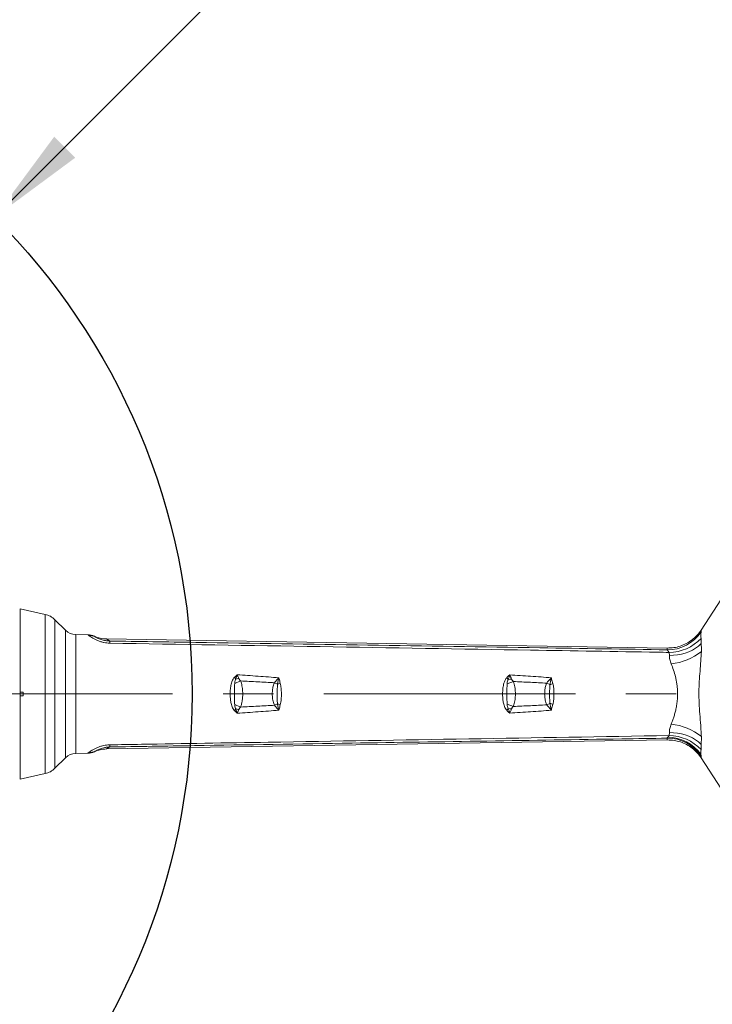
# Model space of a CAD drawing. Header units: millimetres. Extents: x 0 to 16820, y 0 to 11880.
# Tile 59 of 99: x 8549 to 9248, y 6017 to 7010. Entities that reach past the tile are written whole.
import ezdxf

# ---------------------------------------------------------------- set-up
doc = ezdxf.new("R2010")
doc.units = ezdxf.units.MM
doc.header["$LTSCALE"] = 20
doc.linetypes.add('CENTERX2', pattern=[20.32, 12.7, -2.54, 2.54, -2.54])
doc.styles.add('SLDTEXTSTYLE0', font='TXT', dxfattribs={"width": 0.605})
doc.dimstyles.new('SLDDIMSTYLE0', dxfattribs={"dimtxt": 140, "dimasz": 100, "dimexe": 0, "dimexo": 0.0625, "dimgap": 35, "dimtad": 1, "dimtoh": 1, "dimdec": 1, "dimrnd": 1e-09, "dimzin": 12, "dimdsep": 46, "dimtxsty": 'SLDTEXTSTYLE0', "dimsah": 1, "dimcen": 0, "dimadec": 0, "dimazin": 0, "dimtfac": 1, "dimtofl": 0, "dimtmove": 0, "dimatfit": 3, "dimfxl": 0, "dimfrac": 2, "dimtolj": 1, "dimtzin": 12, "dimarcsym": 0})
doc.dimstyles.new('SLDDIMSTYLE1', dxfattribs={"dimtxt": 140, "dimasz": 100, "dimexe": 0, "dimexo": 0.0625, "dimgap": 35, "dimtad": 1, "dimtoh": 1, "dimdec": 4, "dimlfac": 20, "dimzin": 12, "dimdsep": 46, "dimtxsty": 'SLDTEXTSTYLE0', "dimsah": 1, "dimcen": 0.09, "dimadec": 1, "dimazin": 0, "dimtfac": 1, "dimtofl": 0, "dimtmove": 0, "dimatfit": 3, "dimfxl": 0, "dimfrac": 2, "dimtolj": 1, "dimtzin": 12, "dimarcsym": 0})

# ---------------------------------------------------------------- blocks, each defined once
blk = doc.blocks.new('*D7')
at = {"color": 7, "linetype": 'Continuous', "lineweight": 0}
for q in [(9053.09, 7340.39), (8042.93, 6330.23)]:
    blk.add_line((8523.77, 6811.07), q, dxfattribs=at)
blk.add_solid([(8523.77, 6811.07), (8605.08, 6871.17), (8583.87, 6892.38)], dxfattribs=at)
at = {"color": 7, "linetype": 'Continuous', "lineweight": 0, "char_height": 140, "attachment_point": 1, "rotation": 45, "style": 'SLDTEXTSTYLE0'}
for s, insert in [('680', (8676.59, 7218.48)), ('R', (8578.46, 7120.35))]:
    blk.add_mtext(s, dxfattribs=dict(at, insert=insert))
blk = doc.blocks.new('*D8')
at = {"color": 7, "linetype": 'Continuous', "lineweight": 0}
blk.add_line((8986.14, 8701.53), (8042.93, 6330.23), dxfattribs=at)
blk.add_solid([(8986.14, 8701.53), (8935.25, 8614.16), (8963.12, 8603.07)], dxfattribs=at)
at = {"color": 7, "linetype": 'Continuous', "lineweight": 0, "char_height": 140, "attachment_point": 1, "rotation": 68.30928, "style": 'SLDTEXTSTYLE0'}
for s, insert in [('2552', (8554.82, 8105.03)), ('R', (8503.53, 7976.07))]:
    blk.add_mtext(s, dxfattribs=dict(at, insert=insert))
blk = doc.blocks.new('*D9')
at = {"color": 7, "linetype": 'Continuous', "lineweight": 0}
for p, q in [((6701.68, 6330.23), (5210.96, 6330.23)), ((9384.18, 6330.23), (10874.9, 6330.23))]:
    blk.add_line(p, q, dxfattribs=at)
blk.add_arc((8042.93, 6330.23), 2801.97, 180, 0, dxfattribs=at)
for points in [[(5240.96, 6330.23), (5227.75, 6229.98), (5257.74, 6230.52)], [(10844.9, 6330.23), (10828.12, 6230.52), (10858.12, 6229.98)]]:
    blk.add_solid(points, dxfattribs=at)
at = {"color": 7, "linetype": 'Continuous', "lineweight": 0, "char_height": 140, "attachment_point": 1, "style": 'SLDTEXTSTYLE0'}
for s, insert in [('180°', (7876, 3708.73)), ('-', (7812.04, 3708.73))]:
    blk.add_mtext(s, dxfattribs=dict(at, insert=insert))
blk = doc.blocks.new('*D10')
at = {"color": 7, "linetype": 'Continuous', "lineweight": 0}
for p, q in [((6701.68, 6330.23), (5210.96, 6330.23)), ((9384.18, 6330.23), (10874.9, 6330.23))]:
    blk.add_line(p, q, dxfattribs=at)
blk.add_arc((8042.93, 6330.23), 2801.97, 0, 180, dxfattribs=at)
for points in [[(5240.96, 6330.23), (5257.74, 6429.95), (5227.75, 6430.49)], [(10844.9, 6330.23), (10858.12, 6430.49), (10828.12, 6429.95)]]:
    blk.add_solid(points, dxfattribs=at)
at = {"color": 7, "linetype": 'Continuous', "lineweight": 0, "char_height": 140, "attachment_point": 1, "style": 'SLDTEXTSTYLE0'}
for s, insert in [('180°', (7900.14, 9312.67)), ('+', (7787.9, 9312.67))]:
    blk.add_mtext(s, dxfattribs=dict(at, insert=insert))

msp = doc.modelspace()

# ---------------------------------------------------------------- linework, layer by layer
at = {"color": 7, "linetype": 'Continuous', "lineweight": 0}
for p, q in [((9236.5293812, 6394.6805455), (9260.8790659, 6431.8138146)), ((8574.7628278, 6410.572426), (8549.4334284, 6416.2342175)), ((8549.4334284, 6332.2342175), (8549.4334284, 6416.2342175)), ((8595.1741982, 6394.5641268), (8584.5420986, 6405.1962263)), ((8617.8440679, 6389.9750777), (8605.5399548, 6390.1726622)), ((8636.5966548, 6385.7099992), (9202.4440702, 6376.5886805)), ((9202.445332, 6376.5886601), (9202.4440702, 6376.5886805)), ((8552.4334284, 6332.2342175), (8549.4334284, 6332.2342175)), ((8549.4334284, 6332.2342175), (8549.4334284, 6328.2342175)), ((8549.4334284, 6328.2342175), (8552.4334284, 6328.2342175)), ((8549.4334284, 6244.2342175), (8549.4334284, 6328.2342175)), ((8552.4334284, 6332.2342175), (8552.4334284, 6328.2342175)), ((8636.5966548, 6274.7584358), (9202.4440702, 6283.8797546)), ((9202.4440702, 6283.8797546), (9202.445332, 6283.8797749)), ((8605.5399548, 6270.2957728), (8617.8440679, 6270.4933573)), ((8584.5420986, 6255.2722087), (8595.1741982, 6265.9043082)), ((9236.5293812, 6265.7878895), (9260.8790659, 6228.6546205)), ((8549.4334284, 6244.2342175), (8574.7628278, 6249.8960091))]:
    msp.add_line(p, q, dxfattribs=at)
at = {"color": 8, "linetype": 'Continuous', "lineweight": 0}
for p, q in [((8574.7628278, 6249.8960091), (8574.7628278, 6410.572426)), ((8584.5420986, 6405.1962263), (8584.5420986, 6255.2722087)), ((8595.1741982, 6265.9043082), (8595.1741982, 6394.5641268)), ((8605.5399548, 6390.1726622), (8605.5399548, 6270.2957728)), ((8617.8156962, 6389.9644311), (8617.8440679, 6389.9750777)), ((8624.2885714, 6388.5107057), (8624.31142, 6388.4703913)), ((8625.1420412, 6387.9391418), (8624.31142, 6388.4703913)), ((8636.5966548, 6385.7099992), (8639.867987, 6383.6177176)), ((9202.2942294, 6374.8082869), (9202.445332, 6376.5886601)), ((9204.4791062, 6369.1445769), (9204.2022085, 6372.1736406)), ((8765.9258621, 6340.9876571), (8771.9192853, 6343.375303)), ((8806.0236789, 6341.6351327), (8809.0975134, 6340.1252362)), ((9040.832647, 6340.3453228), (9047.1110108, 6342.8015415)), ((9080.7570817, 6341.2149131), (9084.0259798, 6339.6668103)), ((8765.9258621, 6319.480778), (8771.9192853, 6317.093132)), ((8806.0236789, 6318.8333023), (8809.0975134, 6320.3431989)), ((9040.832647, 6320.1231123), (9047.1110108, 6317.6668936)), ((9080.7570817, 6319.253522), (9084.0259798, 6320.8016247)), ((9204.2022085, 6288.2947945), (9204.4791062, 6291.3238581)), ((8639.867987, 6276.8507175), (8636.5966548, 6274.7584358)), ((9202.445332, 6283.8797749), (9202.2942294, 6285.6601482)), ((8617.8440679, 6270.4933573), (8617.8156962, 6270.504004)), ((8624.31142, 6271.9980438), (8625.1420412, 6272.5292933))]:
    msp.add_line(p, q, dxfattribs=at)
at = {"color": 7, "linetype": 'CENTERX2', "lineweight": 0}
msp.add_line((8042.9334284, 6330.2342175), (9384.1845053, 6330.2342175), dxfattribs=at)
at = {"color": 8, "linetype": 'Continuous', "lineweight": 0, "flags": 128}
for points in [[(9204.4791062, 6369.1445769), (9208.588378, 6369.2499055), (9212.6610135, 6369.6809204), (9216.6539766, 6370.4330669), (9220.5250733, 6371.498397), (9224.2333973, 6372.8656534), (9227.7397623, 6374.520388), (9231.0071161, 6376.4451151), (9234.0009323, 6378.6194959), (9236.6895749, 6381.0205534)], [(9204.4791062, 6291.3238581), (9208.588378, 6291.2185295), (9212.6610135, 6290.7875147), (9216.6539766, 6290.0353682), (9220.5250733, 6288.970038), (9224.2333973, 6287.6027816), (9227.7397623, 6285.948047), (9231.0071161, 6284.0233199), (9234.0009323, 6281.8489392), (9236.6895749, 6279.4478816)]]:
    msp.add_lwpolyline(points, dxfattribs=at)
at = {"color": 7, "linetype": 'Continuous', "lineweight": 30}
for radius in [2552, 680]:
    msp.add_circle((8042.9334284, 6330.2342175), radius, dxfattribs=at)
at = {"color": 7, "linetype": 'Continuous', "lineweight": 0}
for centre, radius, start, end in [((8570.399963, 6391.0540907), 20, 45, 77.4), ((8605.7807999, 6405.1707285), 15, 225, 269.08), ((8617.5551717, 6373.9637952), 16.0027566, 65.0268955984, 89.0671849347), ((8605.7807999, 6255.2977065), 15, 90.92, 135), ((8617.5551717, 6286.5046398), 16.0027566, 270.9328150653, 294.9731044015), ((8570.399963, 6269.4143443), 20, 282.6, 315)]:
    msp.add_arc(centre, radius, start, end, dxfattribs=at)
at = {"color": 8, "linetype": 'Continuous', "lineweight": 0}
for centre, radius, start, end in [((8619.0946666, 6374.652067), 14.5985306, 65.5281931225, 91.7599411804), ((9202.9452199, 6414.8561214), 40.0531252, 269.0687204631, 326.8748799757), ((9203.8744187, 6416.8268713), 44.6544338, 270.4205885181, 316.8899113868), ((8560.5100969, 6382.5525764), 79.3650379, 359.2310225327, 0.7689774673), ((9199.4785611, 6420.0745198), 59.8679756, 276.6080892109, 308.5394669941), ((8720.641261, 6308.7089947), 59.1375031, 38.237478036, 40.4302615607), ((8998.7519934, 6310.3305213), 55.3281251, 38.5879003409, 41.0889095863), ((8741.1496286, 6524.9542503), 181.5070899, 278.2169521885, 279.1681780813), ((8833.2793915, 6277.3487324), 67.2729712, 108.5075978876, 111.0669779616), ((9017.9619866, 6514.0766055), 170.9356606, 278.0838549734, 279.1677045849), ((9107.5075851, 6279.9167706), 64.1985439, 108.6096931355, 111.4546935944), ((8833.2793915, 6383.1197026), 67.2729712, 248.9330220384, 251.4924021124), ((9107.5075851, 6380.5516644), 64.1985439, 248.5453064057, 251.3903068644), ((8720.641261, 6351.7594403), 59.1375032, 319.5697384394, 321.7625219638), ((8741.1496285, 6135.5141846), 181.5070901, 80.8318219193, 81.7830478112), ((8998.7519934, 6350.1379137), 55.3281251, 318.9110904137, 321.4120996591), ((9017.9619865, 6146.3918294), 170.9356608, 80.8322954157, 81.9161450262), ((9199.4785611, 6240.3939152), 59.8679756, 51.4605330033, 83.3919107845), ((9202.5828055, 6244.6949228), 41.909818, 36.3044898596, 89.5750229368), ((9203.8744187, 6243.6415638), 44.6544338, 43.110088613, 89.5794114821), ((8560.5100969, 6277.9158587), 79.3650379, 359.2310225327, 0.7689774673), ((9202.9452199, 6245.6123137), 40.0531252, 33.1251200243, 90.9312795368), ((8619.0946666, 6285.816368), 14.5985306, 268.2400588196, 294.4718068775)]:
    msp.add_arc(centre, radius, start, end, dxfattribs=at)
at = {"color": 7, "linetype": 'Continuous', "lineweight": 0}
for centre, major_axis, start_param, end_param in [((8636.7114822, 6415.826626), (25.6211745, -16.3868142), 4.8526704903, 5.2714208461), ((8636.7114822, 6244.6418091), (25.6211745, 16.3868142), 1.0117644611, 1.4305148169)]:
    msp.add_ellipse(centre, major_axis=major_axis, ratio=0.9864087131, start_param=start_param, end_param=end_param, dxfattribs=at)
at = {"color": 8, "linetype": 'Continuous', "lineweight": 0}
for centre, major_axis, start_param, end_param in [((8715.1416489, 6346.1933174), (90.8306484, -42.2762815), 3.1406348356, 3.2813803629), ((8715.1416489, 6314.2751176), (90.8306484, 42.2762815), 3.0018049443, 3.1425504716)]:
    msp.add_ellipse(centre, major_axis=major_axis, ratio=0.0093299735, start_param=start_param, end_param=end_param, dxfattribs=at)
for points, knots in [([(8618.6463174, 6389.2437112), (8618.3986568, 6389.4319612), (8617.8992022, 6389.8116031), (8617.8436847, 6389.9132081), (8617.8156962, 6389.9644311)], [0, 0, 0, 0, 0.4958622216, 1, 1, 1, 1]), ([(8639.867987, 6381.4874352), (8638.870125, 6381.5347136), (8636.8733228, 6381.6293214), (8634.7997465, 6381.9865691), (8632.4853257, 6382.4892838), (8629.9834788, 6383.2119541), (8626.8002907, 6384.4673604), (8624.0455296, 6385.8216556), (8621.6985567, 6387.1764148), (8619.821971, 6388.3894382), (8619.0382324, 6388.9589314), (8618.6463174, 6389.2437112)], [0, 0, 0, 0, 0.0903349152, 0.1807674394, 0.1951892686, 0.3176259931, 0.4403028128, 0.5743003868, 0.7084249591, 0.8541954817, 1, 1, 1, 1]), ([(8625.1420412, 6387.9391418), (8625.4538413, 6387.7659728), (8626.0773525, 6387.419684), (8627.4562334, 6386.7357943), (8629.1284886, 6385.9895279), (8631.0424667, 6385.2578221), (8633.2260016, 6384.5777856), (8635.8551012, 6383.9702289), (8638.184882, 6383.6697909), (8639.6334778, 6383.624973), (8639.867987, 6383.6177176)], [0, 0, 0, 0, 0.1506494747, 0.3012560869, 0.4378458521, 0.5742958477, 0.6953761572, 0.8161892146, 0.9702433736, 1, 1, 1, 1]), ([(9236.4888796, 6392.9683226), (9236.4789321, 6392.7283143), (9236.4600802, 6392.2734634), (9236.3677645, 6390.7663537), (9236.1747495, 6389.6069137), (9236.1102933, 6389.258565), (9236.1102907, 6389.2585512)], [0, 0, 0, 0, 0.4460746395, 0.8453765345, 0.9999939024, 1, 1, 1, 1]), ([(9236.1102907, 6389.2585512), (9236.1102921, 6389.2585407), (9236.2317091, 6388.3044874), (9236.3528696, 6387.3072018), (9236.4740288, 6386.3099272)], [0, 0, 0, 0, 0.000011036, 1, 1, 1, 1]), ([(9236.4740288, 6386.3099272), (9236.5831111, 6384.5936139), (9236.6921941, 6382.8772889), (9236.6895749, 6381.0205661), (9236.6895749, 6381.0205534)], [0, 0, 0, 0, 0.9999931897, 1, 1, 1, 1]), ([(9236.4911262, 6392.9970429), (9236.4911258, 6392.9970409), (9236.4894765, 6392.987016), (9236.489178, 6392.9776684), (9236.4888796, 6392.9683226)], [0, 0, 0, 0, 0.000199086, 1, 1, 1, 1]), ([(9236.5293812, 6394.6805455), (9236.5293811, 6394.680544), (9236.5013489, 6394.1199982), (9236.5043013, 6393.5544774), (9236.4911262, 6392.9970445), (9236.4911262, 6392.9970429)], [0, 0, 0, 0, 0.0000027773, 0.9999972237, 1, 1, 1, 1]), ([(8639.867987, 6383.6177176), (8668.7939656, 6383.1641322), (8813.4238593, 6380.8962055), (9000.899307, 6377.9590873), (9159.4486342, 6375.4786013), (9202.2942294, 6374.8082869)], [0, 0, 0, 0, 0.1542919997, 0.7714600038, 1, 1, 1, 1]), ([(9204.2022085, 6372.1736406), (9200.2808489, 6372.2390893), (9153.6990857, 6373.0165536), (8965.5880923, 6376.1455707), (8781.3977334, 6379.1663236), (8639.867987, 6381.4874352)], [0, 0, 0, 0, 0.0208460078, 0.2476293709, 1, 1, 1, 1]), ([(9236.6895749, 6381.0205534), (9236.6895748, 6381.0205408), (9236.6880556, 6380.3781109), (9236.7373473, 6378.9831437), (9236.8130112, 6376.3970334), (9236.769427, 6374.4020184), (9236.779517, 6373.2470546), (9236.7795172, 6373.2470366)], [0, 0, 0, 0, 0.000006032, 0.3061760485, 0.6123477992, 0.9999939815, 1, 1, 1, 1]), ([(9204.2022085, 6372.1736406), (9204.0705435, 6372.4074527), (9203.8052874, 6372.8784977), (9203.030574, 6373.6342005), (9202.4510016, 6374.4349945), (9202.3459031, 6374.6852459), (9202.2942294, 6374.8082869)], [0, 0, 0, 0, 0.1653799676, 0.3331794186, 0.6721445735, 1, 1, 1, 1]), ([(9206.3680119, 6360.6042754), (9205.8701931, 6362.0930674), (9205.1154963, 6364.3500868), (9204.570634, 6367.1538733), (9204.509718, 6368.4787794), (9204.4791062, 6369.1445769)], [0, 0, 0, 0, 0.49085752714, 0.7441435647, 1, 1, 1, 1]), ([(9236.7795172, 6373.2470366), (9236.7795164, 6373.2470183), (9236.6509113, 6370.0671313), (9236.269239, 6363.496403), (9235.4611809, 6353.3434674), (9234.6748099, 6342.9405844), (9234.2491144, 6332.1968983), (9234.4601754, 6321.161128), (9235.2349107, 6309.8212858), (9236.0131077, 6300.3539902), (9236.5154599, 6292.7869553), (9236.7052552, 6289.0575965), (9236.7795164, 6287.2214168), (9236.7795172, 6287.2213984)], [0, 0, 0, 0, 0.0000006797, 0.1176145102, 0.2366739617, 0.3556360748, 0.4756086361, 0.6021928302, 0.7301573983, 0.864158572, 0.9320852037, 0.9999993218, 1, 1, 1, 1]), ([(9206.3680119, 6299.8641597), (9206.8107663, 6300.9972058), (9207.6962462, 6303.263224), (9208.9652007, 6306.9565022), (9210.1380393, 6310.8655949), (9211.2036694, 6315.1642617), (9212.0763317, 6319.8325886), (9212.7346553, 6325.4769338), (9212.8851264, 6330.8746547), (9212.6158997, 6335.8445942), (9212.1797414, 6339.7829586), (9211.5261228, 6343.6816195), (9210.4320586, 6348.6201351), (9208.7279287, 6354.4525943), (9207.1605808, 6358.5382571), (9206.3680119, 6360.6042754)], [0, 0, 0, 0, 0.0656975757, 0.1313908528, 0.1990141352, 0.2666262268, 0.3424366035, 0.4192748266, 0.5249923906, 0.5843025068, 0.643617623, 0.7050818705, 0.7665552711, 0.8819527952, 1, 1, 1, 1]), ([(8765.6564852, 6313.4074669), (8765.1692101, 6313.9962772), (8764.1948514, 6315.1736662), (8763.2741785, 6317.3015114), (8762.3711863, 6320.1377943), (8761.7054846, 6323.7980564), (8761.3449239, 6328.3040497), (8761.3746248, 6332.9835518), (8761.8435429, 6337.780781), (8762.6799264, 6341.5828666), (8763.7587357, 6344.306902), (8764.602146, 6345.8795728), (8765.3504988, 6346.718108), (8765.6564852, 6347.0609682)], [0, 0, 0, 0, 0.065408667, 0.130791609, 0.1974296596, 0.3195038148, 0.4438895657, 0.5757080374, 0.7096283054, 0.8476841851, 0.903684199, 0.9606183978, 1, 1, 1, 1]), ([(8765.6564852, 6347.0609682), (8766.5710237, 6347.9292752), (8767.4907216, 6348.8024808), (8768.4281694, 6349.6472089), (8768.4334284, 6349.6519478)], [0, 0, 0, 0, 0.9943900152, 1, 1, 1, 1]), ([(8767.0909439, 6345.3105144), (8767.3154071, 6346.0374236), (8767.6483368, 6347.115594), (8768.0277417, 6348.3470361), (8768.2133963, 6348.9460074), (8768.3250132, 6349.304839), (8768.3864496, 6349.5017253), (8768.424436, 6349.6232038), (8768.4303662, 6349.6421595), (8768.4334284, 6349.6519478)], [0, 0, 0, 0, 0.4950727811, 0.7343046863, 0.8541257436, 0.914067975, 0.9865842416, 0.9930723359, 1, 1, 1, 1]), ([(8768.4334284, 6349.6519478), (8775.4782001, 6349.1750002), (8789.4829365, 6348.2268467), (8803.4781809, 6347.147844), (8810.4334284, 6346.6116096)], [0, 0, 0, 0, 0.5030277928, 1, 1, 1, 1]), ([(8768.4334284, 6349.6519478), (8768.4413551, 6349.6332226), (8768.8380317, 6348.6961563), (8769.373677, 6347.3972717), (8769.9256032, 6346.10363), (8770.0696814, 6345.7659297)], [0, 0, 0, 0, 0.0148437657, 0.742828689, 1, 1, 1, 1]), ([(8806.0236789, 6341.6351327), (8806.7394359, 6342.4699344), (8808.1806541, 6344.1508561), (8809.6666014, 6345.7846021), (8810.4189384, 6346.5959825), (8810.4334284, 6346.6116096)], [0, 0, 0, 0, 0.4917719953, 0.9902115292, 1, 1, 1, 1]), ([(8809.0975134, 6340.1252362), (8809.3135486, 6341.2103316), (8809.7483746, 6343.3943631), (8810.2029668, 6345.536564), (8810.4311659, 6346.6010555), (8810.4334284, 6346.6116096)], [0, 0, 0, 0, 0.4943405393, 0.9949865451, 1, 1, 1, 1]), ([(8810.4334284, 6346.6116096), (8810.436118, 6346.6017513), (8810.5252029, 6346.2752142), (8811.0159403, 6344.4702872), (8811.5145064, 6342.6449725), (8811.9249047, 6341.1424511)], [0, 0, 0, 0, 0.00547503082, 0.18134935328, 1, 1, 1, 1]), ([(9040.4522825, 6313.7746449), (9039.9684419, 6314.3743385), (9038.999854, 6315.5748493), (9038.0815425, 6317.7304094), (9037.2051131, 6320.5468528), (9036.5678137, 6324.1277355), (9036.2309328, 6328.4768364), (9036.2695004, 6332.9725533), (9036.7341708, 6337.7290844), (9037.7425237, 6342.0753747), (9039.1090359, 6345.156148), (9040.1809173, 6346.3831528), (9040.4522825, 6346.6937901)], [0, 0, 0, 0, 0.0676362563, 0.1353992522, 0.2044565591, 0.3252432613, 0.4483206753, 0.5772046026, 0.7081876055, 0.8567885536, 0.9637435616, 1, 1, 1, 1]), ([(9040.4522825, 6346.6937901), (9041.4333432, 6347.6521105), (9042.4195679, 6348.6154751), (9043.4281474, 6349.5419713), (9043.4334284, 6349.5468225)], [0, 0, 0, 0, 0.9947639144, 1, 1, 1, 1]), ([(9041.9993444, 6344.8394775), (9042.2392131, 6345.6297893), (9042.5956709, 6346.8042352), (9043.001771, 6348.1414519), (9043.2011321, 6348.7929594), (9043.3202349, 6349.1804228), (9043.3851093, 6349.390652), (9043.4245696, 6349.5182024), (9043.4303697, 6349.5369406), (9043.4334284, 6349.5468225)], [0, 0, 0, 0, 0.494967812, 0.7355488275, 0.8560800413, 0.9163814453, 0.9877088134, 0.9935180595, 1, 1, 1, 1]), ([(9043.4334284, 6349.5468225), (9050.4728548, 6349.0915643), (9064.4770311, 6348.1858776), (9078.4728399, 6347.1593129), (9085.4334284, 6346.6487676)], [0, 0, 0, 0, 0.5026662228, 1, 1, 1, 1]), ([(9043.4334284, 6349.5468225), (9043.441433, 6349.5278024), (9043.5340272, 6349.3077844), (9043.9573559, 6348.29584), (9044.5285128, 6346.902123), (9045.0366537, 6345.7015545), (9045.1962683, 6345.3244382)], [0, 0, 0, 0, 0.0139457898, 0.1613202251, 0.7365582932, 1, 1, 1, 1]), ([(9080.7570817, 6341.2149131), (9082.0077498, 6342.712527), (9083.5407251, 6344.54819), (9085.1133782, 6346.2960404), (9085.4164363, 6346.6300406), (9085.4334284, 6346.6487676)], [0, 0, 0, 0, 0.80701586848, 0.98917958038, 1, 1, 1, 1]), ([(9084.0259798, 6339.6668103), (9084.2524748, 6340.8368714), (9084.7090231, 6343.1953758), (9085.1898715, 6345.4974529), (9085.4312142, 6346.6383006), (9085.4334284, 6346.6487676)], [0, 0, 0, 0, 0.4937989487, 0.9953557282, 1, 1, 1, 1]), ([(9085.4334284, 6346.6487676), (9085.4360708, 6346.6389901), (9085.5415239, 6346.2487758), (9086.0630981, 6344.3098691), (9086.5944033, 6342.3392836), (9087.0205686, 6340.7586574)], [0, 0, 0, 0, 0.0050602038, 0.2019488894, 1, 1, 1, 1]), ([(8765.9258621, 6319.480778), (8765.8270029, 6321.2455018), (8765.6288532, 6324.7826505), (8765.5621406, 6330.1575789), (8765.6239659, 6335.5756529), (8765.8250595, 6339.1806001), (8765.9258621, 6340.9876571)], [0, 0, 0, 0, 0.2470970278, 0.4952723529, 0.7469944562, 1, 1, 1, 1]), ([(8765.9258621, 6340.9876571), (8766.0184942, 6341.995904), (8766.1481782, 6343.4074384), (8766.7063472, 6344.8371633), (8767.0247926, 6345.2290973), (8767.0909439, 6345.3105144)], [0, 0, 0, 0, 0.6645112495, 0.9303083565, 1, 1, 1, 1]), ([(8770.0696814, 6345.7659297), (8770.3868185, 6345.273637), (8770.9340295, 6344.4242), (8771.6276526, 6343.6857733), (8771.9192853, 6343.375303)], [0, 0, 0, 0, 0.5795516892, 1, 1, 1, 1]), ([(8771.9192853, 6343.375303), (8772.1772344, 6342.6493553), (8773.0466179, 6340.2026444), (8773.7984178, 6335.7806183), (8774.1467816, 6329.9023071), (8773.783555, 6324.7097459), (8773.0221452, 6320.3058036), (8772.2866802, 6318.1633668), (8771.9192853, 6317.093132)], [0, 0, 0, 0, 0.08636297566, 0.2910750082, 0.49998405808, 0.74627782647, 0.87325539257, 1, 1, 1, 1]), ([(8806.0236789, 6341.6351327), (8800.441456, 6341.933696), (8789.0747486, 6342.5416404), (8777.7052104, 6343.0941384), (8771.9192853, 6343.375303)], [0, 0, 0, 0, 0.4911028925, 1, 1, 1, 1]), ([(8806.0236789, 6318.8333023), (8805.7796851, 6319.3880032), (8804.8611246, 6321.4762786), (8804.0279874, 6325.3895339), (8803.7469174, 6330.2315977), (8804.0398141, 6334.8792411), (8804.773192, 6338.6745897), (8805.687601, 6340.8394641), (8806.0236789, 6341.6351327)], [0, 0, 0, 0, 0.0776956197, 0.2924996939, 0.5080527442, 0.698897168, 0.8893339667, 1, 1, 1, 1]), ([(8809.0975134, 6320.3431989), (8808.9753567, 6321.9996002), (8808.7305232, 6325.3194547), (8808.6216064, 6331.9347583), (8808.9080143, 6336.8639095), (8809.0975134, 6340.1252362)], [0, 0, 0, 0, 0.2520148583, 0.5051026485, 1, 1, 1, 1]), ([(8811.9249047, 6341.1424511), (8812.1206598, 6340.3024404), (8812.512436, 6338.6212774), (8812.8921459, 6335.1155403), (8813.1191368, 6330.5569335), (8812.9331464, 6325.9012501), (8812.5649386, 6322.1139339), (8812.1381356, 6320.254805), (8811.9249047, 6319.3259839)], [0, 0, 0, 0, 0.1186970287, 0.2375553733, 0.4812529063, 0.7375928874, 0.8689013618, 1, 1, 1, 1]), ([(9040.832647, 6320.1231123), (9040.7507761, 6321.782948), (9040.5866859, 6325.1096804), (9040.5262541, 6330.1635084), (9040.5825817, 6335.2571254), (9040.7491539, 6338.6464498), (9040.832647, 6340.3453228)], [0, 0, 0, 0, 0.2471531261, 0.4953576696, 0.7470518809, 1, 1, 1, 1]), ([(9040.832647, 6340.3453228), (9040.9214998, 6341.4106572), (9041.0456642, 6342.8993744), (9041.6293345, 6344.3781908), (9041.9452227, 6344.7720047), (9041.9993444, 6344.8394775)], [0, 0, 0, 0, 0.67586478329, 0.94446536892, 1, 1, 1, 1]), ([(9045.1962683, 6345.3244382), (9045.2039684, 6345.3070385), (9045.2294617, 6345.2494316), (9045.3419961, 6345.0303819), (9045.8973958, 6344.1522206), (9046.5659855, 6343.4081213), (9047.1110108, 6342.8015415)], [0, 0, 0, 0, 0.0180767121, 0.0598481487, 0.2336007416, 1, 1, 1, 1]), ([(9047.1110108, 6342.8015415), (9047.2671452, 6342.3733981), (9048.0745866, 6340.1592765), (9048.9108275, 6335.9470244), (9049.2240094, 6330.2685874), (9048.9157206, 6324.6246812), (9048.1014119, 6320.4093965), (9047.2890944, 6318.1600219), (9047.1110108, 6317.6668936)], [0, 0, 0, 0, 0.0534517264, 0.2764228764, 0.499991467, 0.719516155, 0.9385097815, 1, 1, 1, 1]), ([(9080.7570817, 6341.2149131), (9075.2584259, 6341.4858732), (9064.0441887, 6342.0384829), (9052.8277263, 6342.5439296), (9047.1110108, 6342.8015415)], [0, 0, 0, 0, 0.4903281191, 1, 1, 1, 1]), ([(9080.7570817, 6319.253522), (9080.5738662, 6319.6738189), (9079.7348307, 6321.5985693), (9078.8975223, 6325.2887419), (9078.5923283, 6330.0483794), (9078.8627371, 6334.6339517), (9079.5772251, 6338.3498676), (9080.4471902, 6340.4624038), (9080.7570817, 6341.2149131)], [0, 0, 0, 0, 0.06111404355, 0.27987186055, 0.49943338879, 0.69572494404, 0.89161378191, 1, 1, 1, 1]), ([(9084.0259798, 6320.8016247), (9083.9068777, 6322.5500955), (9083.6680825, 6326.055714), (9083.6007282, 6332.3673887), (9083.8646265, 6336.8971892), (9084.0259798, 6339.6668103)], [0, 0, 0, 0, 0.27884208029, 0.55906795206, 1, 1, 1, 1]), ([(9087.0205686, 6340.7586574), (9087.3331506, 6339.1661086), (9087.9665005, 6335.9393051), (9088.1528005, 6330.9601016), (9088.0220136, 6325.9814777), (9087.6330597, 6322.226125), (9087.1336693, 6320.1744388), (9087.0205686, 6319.7097776)], [0, 0, 0, 0, 0.2311075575, 0.4682673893, 0.6979709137, 0.9315971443, 1, 1, 1, 1]), ([(8767.0909439, 6315.1579206), (8766.8773006, 6315.495675), (8766.3704104, 6316.2970315), (8766.0686036, 6317.8042586), (8765.9738751, 6318.9168588), (8765.9258621, 6319.480778)], [0, 0, 0, 0, 0.2643178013, 0.6271209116, 1, 1, 1, 1]), ([(8771.9192853, 6317.093132), (8771.4180352, 6316.5619397), (8770.7193493, 6315.8215177), (8770.2128179, 6314.949049), (8770.0696814, 6314.7025053)], [0, 0, 0, 0, 0.7174182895, 1, 1, 1, 1]), ([(8771.9192853, 6317.093132), (8777.7052104, 6317.3742967), (8789.0747486, 6317.9267947), (8800.441456, 6318.5347391), (8806.0236789, 6318.8333023)], [0, 0, 0, 0, 0.5088971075, 1, 1, 1, 1]), ([(8810.4334284, 6313.8568254), (8810.4189384, 6313.8724526), (8809.6763778, 6314.6732895), (8808.1905155, 6316.3064821), (8806.7491313, 6317.9873281), (8806.0236789, 6318.8333023)], [0, 0, 0, 0, 0.0097884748, 0.5016239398, 1, 1, 1, 1]), ([(8810.4334284, 6313.8568254), (8810.4311659, 6313.8673796), (8810.2029639, 6314.9318706), (8809.7483758, 6317.0740723), (8809.313549, 6319.2581036), (8809.0975134, 6320.3431989)], [0, 0, 0, 0, 0.0050135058, 0.5056594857, 1, 1, 1, 1]), ([(8811.9249047, 6319.3259839), (8811.5143755, 6317.8233278), (8811.0673179, 6316.1869674), (8810.5785376, 6314.3891547), (8810.4894204, 6314.0620628), (8810.4361179, 6313.8666837), (8810.4334284, 6313.8568254)], [0, 0, 0, 0, 0.818649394, 0.8914917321, 0.9945249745, 1, 1, 1, 1]), ([(9041.9993444, 6315.6289575), (9041.7748743, 6315.9985094), (9041.2600349, 6316.8461047), (9040.9635499, 6318.4101178), (9040.8766553, 6319.5472198), (9040.832647, 6320.1231123)], [0, 0, 0, 0, 0.2761670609, 0.6334102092, 1, 1, 1, 1]), ([(9047.1110108, 6317.6668936), (9046.5901328, 6317.1035891), (9045.8657541, 6316.3202086), (9045.3430985, 6315.4019612), (9045.1962683, 6315.1439968)], [0, 0, 0, 0, 0.7190687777, 1, 1, 1, 1]), ([(9047.1110108, 6317.6668936), (9052.8277263, 6317.9245055), (9064.0441887, 6318.4299522), (9075.2584259, 6318.9825619), (9080.7570817, 6319.253522)], [0, 0, 0, 0, 0.5096718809, 1, 1, 1, 1]), ([(9085.4334284, 6313.8196674), (9085.4164363, 6313.8383942), (9084.6283144, 6314.7069755), (9083.0499863, 6316.4866433), (9081.5254314, 6318.3263441), (9080.7570817, 6319.253522)], [0, 0, 0, 0, 0.0108117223, 0.5014659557, 1, 1, 1, 1]), ([(9085.4334284, 6313.8196674), (9085.4312142, 6313.8301344), (9085.1898715, 6314.9709821), (9084.7090231, 6317.2730593), (9084.2524748, 6319.6315636), (9084.0259798, 6320.8016247)], [0, 0, 0, 0, 0.0046442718, 0.5062010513, 1, 1, 1, 1]), ([(9087.0205686, 6319.7097776), (9086.5942684, 6318.1289796), (9086.1163148, 6316.3566416), (9085.5965303, 6314.4238683), (9085.4910314, 6314.0328216), (9085.4360707, 6313.8294449), (9085.4334284, 6313.8196674)], [0, 0, 0, 0, 0.7980486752, 0.8947455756, 0.9949398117, 1, 1, 1, 1]), ([(8768.4334284, 6310.8164872), (8768.4281694, 6310.8212262), (8767.4907216, 6311.6659543), (8766.5710237, 6312.5391599), (8765.6564852, 6313.4074669)], [0, 0, 0, 0, 0.0056099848, 1, 1, 1, 1]), ([(8768.4334284, 6310.8164872), (8768.4303662, 6310.8262756), (8768.424436, 6310.8452313), (8768.3859107, 6310.9684331), (8768.3233963, 6311.1687807), (8768.2096221, 6311.5345781), (8768.0201915, 6312.1458136), (8767.6417956, 6313.3741709), (8767.3110318, 6314.4452393), (8767.0909439, 6315.1579206)], [0, 0, 0, 0, 0.0069276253, 0.0134156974, 0.0871506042, 0.1483109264, 0.2705646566, 0.5146389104, 1, 1, 1, 1]), ([(8770.0696814, 6314.7025053), (8769.925521, 6314.3647337), (8769.6048832, 6313.613471), (8769.1188063, 6312.4492707), (8768.7341567, 6311.5290263), (8768.5130885, 6311.0048091), (8768.4558044, 6310.8693449), (8768.441355, 6310.8352118), (8768.4334284, 6310.8164872)], [0, 0, 0, 0, 0.2570344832, 0.5716893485, 0.8928047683, 0.9729555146, 0.9851641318, 1, 1, 1, 1]), ([(8810.4334284, 6313.8568254), (8803.4781809, 6313.3205911), (8789.4829365, 6312.2415883), (8775.4782001, 6311.2934348), (8768.4334284, 6310.8164872)], [0, 0, 0, 0, 0.4969722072, 1, 1, 1, 1]), ([(9043.4334284, 6310.9216126), (9043.4281474, 6310.9264638), (9042.4195679, 6311.85296), (9041.4333432, 6312.8163246), (9040.4522825, 6313.7746449)], [0, 0, 0, 0, 0.0052360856, 1, 1, 1, 1]), ([(9043.4334284, 6310.9216126), (9043.4303697, 6310.9314944), (9043.4245696, 6310.9502326), (9043.3846012, 6311.0794252), (9043.3187107, 6311.2929552), (9043.1975741, 6311.6870702), (9042.9946549, 6312.3503057), (9042.5895009, 6313.6846561), (9042.2350865, 6314.8522929), (9041.9993444, 6315.6289575)], [0, 0, 0, 0, 0.0064819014, 0.0122911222, 0.0846945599, 0.146071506, 0.2687502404, 0.5136022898, 1, 1, 1, 1]), ([(9045.1962683, 6315.1439968), (9045.0365898, 6314.7668331), (9044.6676495, 6313.8953892), (9044.139812, 6312.6167886), (9043.7289393, 6311.6261339), (9043.5120454, 6311.1085707), (9043.4557123, 6310.9745597), (9043.441433, 6310.9406317), (9043.4334284, 6310.9216126)], [0, 0, 0, 0, 0.26337489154, 0.60853269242, 0.90189927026, 0.97512857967, 0.98605774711, 1, 1, 1, 1]), ([(9085.4334284, 6313.8196674), (9078.4728399, 6313.3091221), (9064.4770311, 6312.2825575), (9050.4728548, 6311.3768707), (9043.4334284, 6310.9216126)], [0, 0, 0, 0, 0.4973337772, 1, 1, 1, 1]), ([(9204.4791062, 6291.3238581), (9204.5051458, 6291.9581121), (9204.5575171, 6293.2337336), (9204.9758478, 6295.319984), (9205.5196134, 6297.5317502), (9206.0844234, 6299.0845207), (9206.3680119, 6299.8641597)], [0, 0, 0, 0, 0.2439845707, 0.4907056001, 0.7442856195, 1, 1, 1, 1]), ([(8639.867987, 6278.9809998), (8650.5331476, 6279.155481), (8703.8589503, 6280.027887), (8891.9707281, 6283.1105715), (9069.416701, 6286.0568455), (9204.2022085, 6288.2947945)], [0, 0, 0, 0, 0.0566958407, 0.2834792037, 1, 1, 1, 1]), ([(9202.2942294, 6285.6601482), (9202.3472598, 6285.7971483), (9202.4237774, 6285.9948256), (9202.7833018, 6286.4606138), (9202.8936582, 6286.603588)], [0, 0, 0, 0, 0.6930488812, 1, 1, 1, 1]), ([(9202.8936582, 6286.603588), (9203.1071364, 6286.8369125), (9203.5368373, 6287.3065614), (9203.9794757, 6287.9639838), (9204.2022085, 6288.2947945)], [0, 0, 0, 0, 0.4968063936, 1, 1, 1, 1]), ([(9236.7795172, 6287.2213984), (9236.779517, 6287.2213804), (9236.7690189, 6286.0196867), (9236.7764893, 6283.7056488), (9236.7454057, 6281.1604777), (9236.6886129, 6279.8546401), (9236.6895748, 6279.4478943), (9236.6895749, 6279.4478816)], [0, 0, 0, 0, 0.0000060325, 0.4033416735, 0.8061463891, 0.9999939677, 1, 1, 1, 1]), ([(8618.6463174, 6271.2247239), (8618.9728091, 6271.4624434), (8619.6257552, 6271.9378553), (8621.2074588, 6272.9813287), (8623.3194344, 6274.2497116), (8625.9890648, 6275.6286364), (8629.084476, 6276.9340497), (8632.1511232, 6277.9149558), (8635.1074219, 6278.554178), (8637.5714589, 6278.8951736), (8639.1772104, 6278.955184), (8639.867987, 6278.9809998)], [0, 0, 0, 0, 0.1241358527, 0.2482575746, 0.3867218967, 0.5250652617, 0.6484958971, 0.7717058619, 0.8546177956, 0.9374581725, 1, 1, 1, 1]), ([(8639.867987, 6276.8507175), (8639.2339157, 6276.8220399), (8637.9648124, 6276.7646412), (8636.3503614, 6276.5429894), (8634.5373945, 6276.206261), (8632.613019, 6275.7165186), (8630.480941, 6275.009025), (8628.6213801, 6274.2644127), (8626.5979953, 6273.3271178), (8625.7125469, 6272.8419154), (8625.1420412, 6272.5292933)], [0, 0, 0, 0, 0.080558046, 0.1612381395, 0.2162838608, 0.3385022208, 0.4609625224, 0.6022886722, 0.7437495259, 1, 1, 1, 1]), ([(9202.2942294, 6285.6601482), (9187.0061091, 6285.4210019), (9081.0465718, 6283.7635168), (8922.0363759, 6281.2738107), (8749.8490314, 6278.5753396), (8668.33319, 6277.2970828), (8639.867987, 6276.8507175)], [0, 0, 0, 0, 0.08154741, 0.565192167, 0.848165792, 1, 1, 1, 1]), ([(9236.6895749, 6279.4478816), (9236.6895749, 6279.447869), (9236.6921941, 6277.5911461), (9236.5831111, 6275.8748212), (9236.4740288, 6274.1585079)], [0, 0, 0, 0, 0.0000068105, 1, 1, 1, 1]), ([(8617.8156962, 6270.504004), (8617.8425704, 6270.5539662), (8617.8967778, 6270.6547438), (8618.3950648, 6271.0336613), (8618.6463174, 6271.2247239)], [0, 0, 0, 0, 0.4957671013, 1, 1, 1, 1]), ([(8624.31142, 6271.9980438), (8624.3015744, 6271.9860469), (8624.2885991, 6271.9702365), (8624.2885768, 6271.9601599), (8624.2885714, 6271.9577294)], [0, 0, 0, 0, 0.7587986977, 1, 1, 1, 1]), ([(9236.4740288, 6274.1585079), (9236.3528696, 6273.1612326), (9236.231709, 6272.163947), (9236.110292, 6271.2098938), (9236.1102907, 6271.2098838)], [0, 0, 0, 0, 0.9999895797, 1, 1, 1, 1]), ([(9236.1102907, 6271.2098838), (9236.1102934, 6271.2098693), (9236.23244, 6270.5497383), (9236.2948051, 6270.0292304), (9236.3571688, 6269.5087341)], [0, 0, 0, 0, 0.0000220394, 1, 1, 1, 1]), ([(9236.3571688, 6269.5087341), (9236.3842598, 6269.1952182), (9236.4424652, 6268.5216255), (9236.4801198, 6267.8205139), (9236.4859366, 6267.6077545), (9236.4888796, 6267.5001124)], [0, 0, 0, 0, 0.3007872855, 0.6462450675, 1, 1, 1, 1]), ([(9236.4888796, 6267.5001124), (9236.489178, 6267.4907667), (9236.4894765, 6267.4814191), (9236.4911258, 6267.4713941), (9236.4911262, 6267.4713921)], [0, 0, 0, 0, 0.9998009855, 1, 1, 1, 1]), ([(9236.4911262, 6267.4713921), (9236.4911262, 6267.4713906), (9236.5043013, 6266.9139577), (9236.501349, 6266.3484369), (9236.5293811, 6265.7878911), (9236.5293812, 6265.7878895)], [0, 0, 0, 0, 0.0000027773, 0.9999972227, 1, 1, 1, 1])]:
    msp.add_open_spline(points, degree=3, knots=knots, dxfattribs=at)
at = {"color": 7, "linetype": 'Continuous', "lineweight": 0}
for points, knots in [([(9202.445332, 6376.5886602), (9204.6168386, 6376.6564255), (9209.0204721, 6376.793848), (9215.4913164, 6378.3797154), (9221.7298107, 6380.9851384), (9227.4143793, 6384.6337624), (9232.5214244, 6389.179243), (9235.1807415, 6392.829409), (9236.5293812, 6394.6805455)], [0, 0, 0, 0, 0.1616904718, 0.3278947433, 0.4935151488, 0.6639711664, 0.8295871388, 1, 1, 1, 1]), ([(9236.5293812, 6265.7878895), (9235.2401035, 6267.5645621), (9232.6253116, 6271.1678426), (9227.648603, 6275.6506152), (9221.9869883, 6279.3447203), (9215.8084768, 6281.9863899), (9209.214169, 6283.6540316), (9204.7230292, 6283.8038128), (9202.445332, 6283.8797749)], [0, 0, 0, 0, 0.1633720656, 0.3313358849, 0.4961171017, 0.6656515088, 0.830434, 1, 1, 1, 1])]:
    msp.add_open_spline(points, degree=3, knots=knots, dxfattribs=at)

# ---------------------------------------------------------------- dimensions: what is measured, and where the dimension line sits
for base, line1, line2, text, picture, middle in [((8042.9334284, 9132.2049447), ((9384.1845053, 6330.2342175), (8042.9334284, 6330.2342175)), ((6701.6823515, 6330.2342175), (8042.9334284, 6330.2342175)), '+<>', '*D10', (8042.9334284, 9132.2049447)), ((8042.9334284, 3528.2634903), ((6701.6823515, 6330.2342175), (8042.9334284, 6330.2342175)), ((9384.1845053, 6330.2342175), (8042.9334284, 6330.2342175)), '-<>', '*D9', (8042.9334284, 3528.2634903))]:
    dim = msp.add_angular_dim_2l(base=base, line1=line1, line2=line2, text=text, dimstyle='SLDDIMSTYLE1', dxfattribs=at)
    dim.commit()
    dim.dimension.update_dxf_attribs({"geometry": picture, "text_midpoint": middle, "dimtype": 162})
for mpoint, picture, middle in [((8986.1430295, 8701.5333653), '*D8', (8776.8414629, 8175.3333439)), ((8523.7660396, 6811.0668287), '*D7', (8871.6553177, 7158.9561068))]:
    dim = msp.add_radius_dim(center=(8042.9334284, 6330.2342175), mpoint=mpoint, dimstyle='SLDDIMSTYLE0', dxfattribs=at)
    dim.commit()
    dim.dimension.update_dxf_attribs({"geometry": picture, "text_midpoint": middle, "dimtype": 164})

doc.saveas('drawing.dxf')
